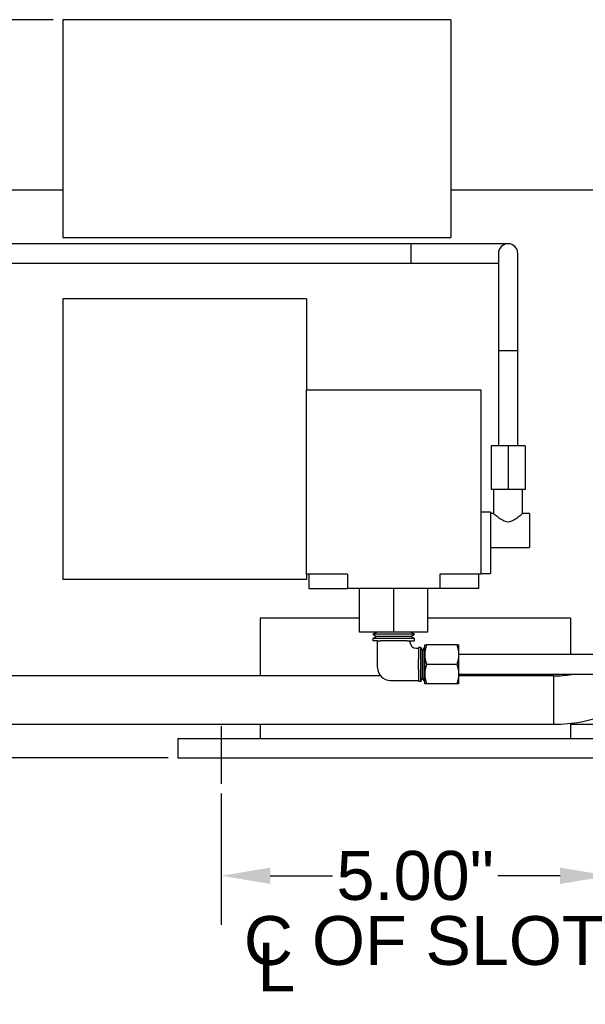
# Model space of a CAD drawing. Header units: inches. Extents: x -13.9 to 83.8, y -28.8 to 34.3.
# Tile 14 of 88: x 7.1 to 14.4, y -18.3 to -5.6. Entities that reach past the tile are written whole.
import ezdxf

# ---------------------------------------------------------------- set-up
doc = ezdxf.new("R2010")
doc.units = ezdxf.units.IN
doc.header["$MEASUREMENT"] = 0
for name, color, linetype in [('C80042_HIGH_PRES', 7, 'Continuous'), ('DAP_HUBBEL_69JF1', 7, 'Continuous'), ('DIMS', 4, 'Continuous'), ('ELBOW_90_DEG_.25', 7, 'Continuous'), ('G-212162_SENSING', 7, 'Continuous'), ('OLME101132-806-1', 7, 'Continuous'), ('TUBE_UNLOADER_TO', 7, 'Continuous')]:
    doc.layers.add(name, color=color, linetype=linetype)
doc.styles.get("Standard").update_dxf_attribs({"font": 'arial.ttf', "height": 0.6322})
doc.dimstyles.get("Standard").update_dxf_attribs({"dimtxt": 0.6322, "dimasz": 0.6322, "dimexe": 0.6322, "dimexo": 0.125, "dimgap": 0.09, "dimtad": 0, "dimtih": 1, "dimtoh": 1, "dimzin": 0, "dimdsep": 46, "dimtxsty": 'Standard', "dimcen": 0.09, "dimadec": 0, "dimazin": 0, "dimtfac": 1, "dimtofl": 0, "dimtmove": 0, "dimatfit": 3, "dimfxl": 1, "dimtolj": 1, "dimtzin": 0, "dimarcsym": 0})

# ---------------------------------------------------------------- blocks, each defined once
blk = doc.blocks.new('*D43')
at = {"layer": 'Defpoints', "color": 0}
for p in [(9.671, -15.489), (14.671, -15.489), (14.671, -16.675)]:
    blk.add_point(p, dxfattribs=at)
at = {"layer": 'DIMS', "color": 0, "lineweight": -2}
for p, q in [((9.671, -15.614), (9.671, -17.308)), ((14.671, -15.614), (14.671, -17.308)), ((10.303, -16.675), (11.104, -16.675)), ((14.039, -16.675), (13.238, -16.675))]:
    blk.add_line(p, q, dxfattribs=at)
at = {"layer": 'DIMS', "color": 0}
for points in [[(10.303, -16.57), (10.303, -16.781), (9.671, -16.675)], [(14.039, -16.57), (14.039, -16.781), (14.671, -16.675)]]:
    blk.add_solid(points, dxfattribs=at)
at = {"layer": 'DIMS', "color": 0, "insert": (12.171, -16.675), "char_height": 0.6322, "attachment_point": 5}
blk.add_mtext('\\A1;5.00"', dxfattribs=at)
blk = doc.blocks.new('*D45')
at = {"layer": 'Defpoints', "color": 0}
for p in [(-1.162, -5.633), (7.629, -5.633), (9.111, -15.153)]:
    blk.add_point(p, dxfattribs=at)
at = {"layer": 'DIMS', "color": 0, "lineweight": -2}
for p, q in [((7.504, -5.633), (-1.794, -5.633)), ((-1.162, -6.265), (-1.162, -10.033)), ((-1.162, -14.521), (-1.162, -10.846)), ((8.986, -15.153), (-1.794, -15.153))]:
    blk.add_line(p, q, dxfattribs=at)
at = {"layer": 'DIMS', "color": 0}
for points in [[(-1.267, -6.265), (-1.057, -6.265), (-1.162, -5.633)], [(-1.267, -14.521), (-1.057, -14.521), (-1.162, -15.153)]]:
    blk.add_solid(points, dxfattribs=at)
at = {"layer": 'DIMS', "color": 0, "insert": (-1.162, -10.439), "char_height": 0.6322, "attachment_point": 5}
blk.add_mtext('\\A1;"B"', dxfattribs=at)

msp = doc.modelspace()

# ---------------------------------------------------------------- linework, layer by layer
msp.add_line((9.671, -14.744), (9.671, -15.489))
at = {"layer": 'C80042_HIGH_PRES', "color": 7, "linetype": 'Continuous'}
for p, q in [((11.725, -14.096), (3.075, -14.096)), ((13.955, -14.096), (12.734, -14.096)), ((13.955, -14.096), (13.955, -14.721)), ((3.075, -14.721), (13.955, -14.721)), ((14.171, -14.721), (14.595, -14.721))]:
    msp.add_line(p, q, dxfattribs=at)
for centre, radius, start, end in [((13.98, -12.933), 1.787, 269.1873, 359.174), ((13.979, -12.933), 1.163, 268.7746, 280.2668)]:
    msp.add_arc(centre, radius, start, end, dxfattribs=at)
at = {"layer": 'DAP_HUBBEL_69JF1', "color": 7, "linetype": 'Continuous'}
for p, q in [((10.769, -10.408), (13.019, -10.408)), ((10.769, -12.783), (10.769, -10.408)), ((13.019, -10.408), (13.019, -12.783)), ((13.368, -11.128), (13.149, -11.128)), ((13.149, -11.128), (13.149, -11.691)), ((13.587, -11.128), (13.368, -11.128)), ((13.368, -11.128), (13.368, -11.691)), ((13.587, -11.128), (13.587, -11.691)), ((13.368, -11.691), (13.149, -11.691)), ((13.181, -11.691), (13.181, -12.003)), ((13.587, -11.691), (13.368, -11.691)), ((13.556, -12.002), (13.556, -11.691)), ((13.143, -11.984), (13.019, -11.984)), ((13.143, -11.984), (13.143, -12.776)), ((13.182, -12.002), (13.143, -12.002)), ((13.643, -12.002), (13.556, -12.002)), ((13.643, -12.002), (13.643, -12.439)), ((13.143, -12.439), (13.643, -12.439)), ((11.3, -12.783), (10.769, -12.783)), ((10.8, -12.783), (10.8, -12.971)), ((11.3, -12.783), (11.3, -12.971)), ((13.019, -12.783), (12.488, -12.783)), ((12.488, -12.783), (12.488, -12.971)), ((12.988, -12.783), (12.988, -12.971)), ((13.019, -12.776), (13.143, -12.776)), ((10.8, -12.971), (11.3, -12.971)), ((12.488, -12.971), (11.3, -12.971)), ((11.454, -13.533), (11.454, -12.971)), ((11.894, -13.533), (11.894, -12.971)), ((12.334, -13.533), (12.334, -12.971)), ((12.988, -12.971), (12.488, -12.971)), ((11.894, -13.533), (11.454, -13.533)), ((12.334, -13.533), (11.894, -13.533))]:
    msp.add_line(p, q, dxfattribs=at)
msp.add_open_spline([(13.181, -12.002), (13.181, -12.002), (13.186, -12.007), (13.207, -12.024), (13.221, -12.035), (13.254, -12.06), (13.273, -12.074), (13.316, -12.098), (13.342, -12.108), (13.395, -12.108), (13.42, -12.098), (13.463, -12.074), (13.482, -12.06), (13.516, -12.035), (13.53, -12.024), (13.55, -12.007), (13.556, -12.002), (13.556, -12.002)], degree=3, knots=[0.5000726, 0.5000726, 0.5000726, 0.5000726, 0.5625, 0.5625, 0.625, 0.625, 0.6875, 0.6875, 0.75, 0.75, 0.8125, 0.8125, 0.875, 0.875, 0.9375, 0.9375, 1, 1, 1, 1], dxfattribs=at)
at = {"layer": 'ELBOW_90_DEG_.25', "color": 7, "linetype": 'Continuous'}
for p, q in [((11.673, -13.589), (11.624, -13.615)), ((11.675, -13.533), (11.626, -13.56)), ((12.162, -13.56), (11.626, -13.56)), ((11.626, -13.56), (11.673, -13.589)), ((12.115, -13.589), (11.673, -13.589)), ((11.674, -13.533), (11.675, -13.533)), ((12.113, -13.533), (11.675, -13.533)), ((12.162, -13.56), (12.113, -13.533)), ((12.113, -13.533), (12.114, -13.533)), ((12.115, -13.589), (12.162, -13.56)), ((12.164, -13.615), (12.115, -13.589)), ((12.164, -13.615), (11.624, -13.615)), ((11.624, -13.615), (11.624, -13.645)), ((11.686, -13.645), (11.624, -13.645)), ((11.686, -13.645), (11.722, -13.645)), ((11.686, -13.989), (11.686, -13.645)), ((12.066, -13.645), (11.722, -13.645)), ((12.066, -13.645), (12.102, -13.645)), ((12.102, -13.645), (12.164, -13.645)), ((12.102, -13.657), (12.102, -13.645)), ((12.164, -13.645), (12.164, -13.615)), ((12.294, -13.698), (12.316, -13.698)), ((12.294, -13.823), (12.294, -13.698)), ((12.712, -13.698), (12.316, -13.698)), ((12.712, -13.698), (12.734, -13.698)), ((12.734, -13.823), (12.734, -13.698)), ((12.185, -13.74), (12.214, -13.74)), ((12.214, -13.729), (12.214, -13.74)), ((12.244, -13.729), (12.214, -13.729)), ((12.214, -13.74), (12.214, -13.88)), ((12.244, -14.167), (12.244, -13.729)), ((12.265, -13.765), (12.244, -13.729)), ((12.286, -13.729), (12.265, -13.765)), ((12.265, -14.131), (12.265, -13.765)), ((12.286, -14.167), (12.286, -13.729)), ((12.294, -13.744), (12.286, -13.729)), ((12.294, -14.073), (12.294, -13.823)), ((12.734, -14.073), (12.734, -13.823)), ((12.214, -14.016), (12.214, -13.88)), ((12.712, -13.948), (12.316, -13.948)), ((12.214, -14.016), (12.214, -14.156)), ((12.294, -14.198), (12.294, -14.073)), ((12.734, -14.198), (12.734, -14.073)), ((11.853, -14.156), (12.214, -14.156)), ((12.214, -14.156), (12.214, -14.167)), ((12.214, -14.167), (12.244, -14.167)), ((12.244, -14.167), (12.265, -14.131)), ((12.265, -14.131), (12.286, -14.167)), ((12.286, -14.167), (12.294, -14.152)), ((12.316, -14.198), (12.294, -14.198)), ((12.712, -14.198), (12.316, -14.198)), ((12.734, -14.198), (12.712, -14.198))]:
    msp.add_line(p, q, dxfattribs=at)
for centre, radius, start, end in [((12.185, -13.657), 0.0833, 180, 270), ((12.687, -13.829), 0.393, 160.5855, 179.1583), ((12.341, -13.829), 0.393, 0.8417, 19.4145), ((12.687, -13.817), 0.393, 180.8417, 199.4145), ((12.341, -13.817), 0.393, 340.5855, 359.1583), ((12.687, -14.079), 0.393, 160.5855, 179.1583), ((12.341, -14.079), 0.393, 0.8417, 19.4145), ((11.853, -13.989), 0.167, 180, 270), ((12.687, -14.067), 0.393, 180.8417, 199.4145), ((12.341, -14.067), 0.393, 340.5855, 359.1583)]:
    msp.add_arc(centre, radius, start, end, dxfattribs=at)
at = {"layer": 'G-212162_SENSING', "color": 7, "linetype": 'Continuous'}
for p, q in [((19.674, -13.823), (12.734, -13.823)), ((12.734, -14.073), (19.674, -14.073))]:
    msp.add_line(p, q, dxfattribs=at)
at = {"layer": 'OLME101132-806-1', "color": 7, "linetype": 'Continuous'}
for p, q in [((7.629, -5.633), (7.629, -6.811)), ((12.629, -5.633), (7.629, -5.633)), ((12.629, -5.633), (12.629, -6.811)), ((7.629, -6.811), (7.629, -8.442)), ((12.629, -6.811), (12.629, -8.442)), ((7.629, -7.833), (6.501, -7.833)), ((14.482, -7.833), (12.629, -7.833)), ((7.629, -8.442), (12.629, -8.442)), ((7.629, -9.233), (7.629, -12.853)), ((10.769, -9.233), (7.629, -9.233)), ((10.769, -9.233), (10.769, -10.408)), ((10.769, -12.783), (10.769, -12.853)), ((10.769, -12.853), (7.629, -12.853)), ((10.171, -13.354), (10.171, -14.096)), ((11.454, -13.354), (10.171, -13.354)), ((14.171, -13.354), (12.334, -13.354)), ((14.171, -13.354), (14.171, -13.823)), ((14.171, -14.073), (14.171, -14.076)), ((10.171, -14.721), (10.171, -14.903)), ((14.171, -14.707), (14.171, -14.903)), ((9.111, -14.903), (9.111, -15.153)), ((9.111, -14.903), (15.231, -14.903)), ((9.111, -15.153), (15.231, -15.153))]:
    msp.add_line(p, q, dxfattribs=at)
at = {"layer": 'TUBE_UNLOADER_TO', "color": 7, "linetype": 'Continuous'}
for p, q in [((12.119, -8.523), (5.569, -8.523)), ((12.119, -8.773), (12.119, -8.523)), ((13.369, -8.523), (12.119, -8.523)), ((13.244, -8.648), (13.244, -9.898)), ((13.494, -9.898), (13.494, -8.648)), ((5.569, -8.773), (12.119, -8.773)), ((12.119, -8.773), (13.244, -8.773)), ((13.244, -9.898), (13.494, -9.898)), ((13.244, -9.898), (13.244, -11.128)), ((13.494, -11.128), (13.494, -9.898))]:
    msp.add_line(p, q, dxfattribs=at)
msp.add_arc((13.369, -8.648), 0.125, 0, 180, dxfattribs=at)

# ---------------------------------------------------------------- texts
at = {"layer": 'DIMS'}
for s, p in [('C OF SLOT', (9.961, -17.825)), ('L', (10.136, -18.166))]:
    msp.add_text(s, height=0.63, dxfattribs=at).set_placement(p)

# ---------------------------------------------------------------- dimensions: what is measured, and where the dimension line sits
dim = msp.add_linear_dim(base=(-1.162, -5.633), p1=(9.111, -15.153), p2=(7.629, -5.633), angle=90, text='"B"', dimstyle='Standard', override={"dimpost": '"'}, dxfattribs=at)
dim.commit()
dim.dimension.update_dxf_attribs({"geometry": '*D45', "text_midpoint": (-1.162, -10.439), "dimtype": 160})
dim = msp.add_linear_dim(base=(14.671, -16.675), p1=(9.671, -15.489), p2=(14.671, -15.489), dimstyle='Standard', override={"dimpost": '"'}, dxfattribs=at)
dim.commit()
dim.dimension.update_dxf_attribs({"geometry": '*D43', "text_midpoint": (12.171, -16.675), "dimtype": 160})

# ---------------------------------------------------------------- leaders
at = {"layer": 'DIMS', "annotation_type": 0, "has_hookline": 1, "hookline_direction": 1, "text_width": 9.783}
msp.add_leader([(14.671, -15.153), (16.656, -18.333), (17.288, -18.333)], dimstyle='Standard', override={"dimgap": 0.09, "dimtad": 0}, dxfattribs=at)

doc.saveas('drawing.dxf')
